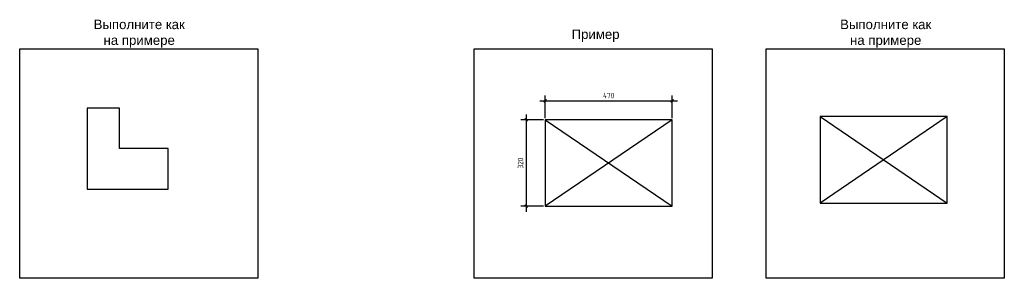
# Model space of a CAD drawing. Header units: millimetres. Extents: x 7700 to 21300, y 4508 to 9333.
# Tile 6 of 8: x 14895 to 18538, y 8023 to 8981. Entities that reach past the tile are written whole.
import ezdxf

# ---------------------------------------------------------------- set-up
doc = ezdxf.new("R2010")
doc.units = ezdxf.units.MM
doc.layers.add('ЭСКИЗЫ', color=1, linetype='Continuous')
doc.styles.get("Standard").update_dxf_attribs({"font": 'arial.ttf'})
doc.styles.add('ГОСТ 2.304', font='CS_Gost2304.shx')
doc.dimstyles.new('СПДС', dxfattribs={"dimscale": 100, "dimtxt": 2.5, "dimasz": 2.5, "dimexe": 2, "dimexo": 0.625, "dimgap": 1, "dimtad": 1, "dimdec": 0, "dimtxsty": 'ГОСТ 2.304', "dimblk": 'OBLIQUE', "dimblk1": 'OBLIQUE', "dimblk2": 'OBLIQUE', "dimcen": 2.5, "dimdle": 2, "dimadec": 0, "dimazin": 2, "dimtfac": 0.75, "dimtdec": 4, "dimtmove": 1, "dimatfit": 3, "dimfxl": 1, "dimtfill": 1, "dimtolj": 1, "dimarcsym": 1})

# ---------------------------------------------------------------- blocks, each defined once
blk = doc.blocks.new('_Oblique')
at = {"color": 0, "linetype": 'ByBlock', "lineweight": -2}
blk.add_line((-0.5, -0.5), (0.5, 0.5), dxfattribs=at)
blk = doc.blocks.new('*D26')
at = {"layer": 'Defpoints', "color": 0, "ltscale": 5}
for p in [(17309.2, 8679.9), (16839.2, 8609.9), (17309.2, 8609.9)]:
    blk.add_point(p, dxfattribs=at)
at = {"layer": 'ЭСКИЗЫ', "color": 0, "lineweight": -2}
for p, q in [((16819.2, 8679.9), (17329.2, 8679.9)), ((16839.2, 8616.2), (16839.2, 8699.9)), ((17309.2, 8616.2), (17309.2, 8699.9))]:
    blk.add_line(p, q, dxfattribs=at)
at = {"layer": 'ЭСКИЗЫ', "color": 0, "lineweight": -2, "ltscale": 5, "xscale": 10, "yscale": 10, "zscale": 10, "rotation": 180}
blk.add_blockref('_Oblique', (16839.2, 8679.9), dxfattribs=at)
at = {"layer": 'ЭСКИЗЫ', "color": 0, "lineweight": -2, "ltscale": 5, "xscale": 10, "yscale": 10, "zscale": 10}
blk.add_blockref('_Oblique', (17309.2, 8679.9), dxfattribs=at)
at = {"layer": 'ЭСКИЗЫ', "color": 0, "ltscale": 5, "insert": (17074.2, 8699.9), "char_height": 20, "attachment_point": 5, "style": 'ГОСТ 2.304', "bg_fill": 3, "box_fill_scale": 1.1, "bg_fill_color": 256, "bg_fill_true_color": 13158600, "bg_fill_transparency": 0}
blk.add_mtext('\\A1;470', dxfattribs=at)
blk = doc.blocks.new('*D27')
at = {"layer": 'Defpoints', "color": 0, "ltscale": 5}
for p in [(16839.2, 8609.9), (16769.2, 8289.9), (16839.2, 8289.9)]:
    blk.add_point(p, dxfattribs=at)
at = {"layer": 'ЭСКИЗЫ', "color": 0, "lineweight": -2}
for p, q in [((16832.9, 8609.9), (16749.2, 8609.9)), ((16769.2, 8629.9), (16769.2, 8269.9)), ((16832.9, 8289.9), (16749.2, 8289.9))]:
    blk.add_line(p, q, dxfattribs=at)
at = {"layer": 'ЭСКИЗЫ', "color": 0, "lineweight": -2, "ltscale": 5, "xscale": 10, "yscale": 10, "zscale": 10}
for p, rotation in [((16769.2, 8609.9), 90), ((16769.2, 8289.9), 270)]:
    blk.add_blockref('_Oblique', p, dxfattribs=dict(at, rotation=rotation))
at = {"layer": 'ЭСКИЗЫ', "color": 0, "ltscale": 5, "insert": (16748, 8449.9), "char_height": 20, "attachment_point": 5, "rotation": 90, "style": 'ГОСТ 2.304', "bg_fill": 3, "box_fill_scale": 1.1, "bg_fill_color": 256, "bg_fill_true_color": 13158600, "bg_fill_transparency": 0}
blk.add_mtext('\\A1;320', dxfattribs=at)

msp = doc.modelspace()

# ---------------------------------------------------------------- linework, layer by layer
at = {"ltscale": 5}
for p, q in [((15264.6, 8653.6), (15144.6, 8653.6)), ((15144.6, 8653.6), (15144.6, 8353.6)), ((15264.6, 8503.6), (15264.6, 8653.6)), ((17856.6, 8621.9), (17856.6, 8301.9)), ((18326.6, 8621.9), (17856.6, 8621.9)), ((17856.6, 8621.9), (18326.6, 8301.9)), ((18326.6, 8621.9), (17856.6, 8301.9)), ((18326.6, 8301.9), (18326.6, 8621.9)), ((15444.6, 8503.6), (15264.6, 8503.6)), ((15444.6, 8353.6), (15444.6, 8503.6)), ((15144.6, 8353.6), (15444.6, 8353.6)), ((17856.6, 8301.9), (18326.6, 8301.9))]:
    msp.add_line(p, q, dxfattribs=at)
at = {"ltscale": 10}
for p, q in [((16839.2, 8609.9), (16839.2, 8289.9)), ((17309.2, 8609.9), (16839.2, 8609.9)), ((17309.2, 8289.9), (17309.2, 8609.9)), ((16839.2, 8289.9), (17309.2, 8289.9))]:
    msp.add_line(p, q, dxfattribs=at)
for points in [[(14895, 8872.3), (15776, 8872.3), (15776, 8023.1), (14895, 8023.1)], [(16576, 8872.3), (17457.1, 8872.3), (17457.1, 8023.1), (16576, 8023.1)], [(17657.1, 8872.3), (18538.1, 8872.3), (18538.1, 8023.1), (17657.1, 8023.1)]]:
    msp.add_lwpolyline(points, close=True, dxfattribs=at)

# ---------------------------------------------------------------- texts
at = {"ltscale": 10, "char_height": 35, "attachment_point": 1}
for s, insert, width in [('\\pxqc;Выполните как на примере', (15142.5, 8980.8), 389.456), ('\\pxqc;Выполните как на примере', (17904.5, 8980.8), 389.456), ('Пример', (16937, 8944.3), 267.457)]:
    msp.add_mtext(s, dxfattribs=dict(at, insert=insert, width=width))

# ---------------------------------------------------------------- next in the draw order: dimensions: what is measured, and where the dimension line sits
at = {"layer": 'ЭСКИЗЫ'}
dim = msp.add_linear_dim(base=(17309.2, 8679.9), p1=(16839.2, 8609.9), p2=(17309.2, 8609.9), dimstyle='СПДС', override={"dimscale": 10, "dimtxt": 2, "dimasz": 1}, dxfattribs=at)
dim.commit()
dim.dimension.update_dxf_attribs({"geometry": '*D26', "text_midpoint": (17074.2, 8699.9)})

# ---------------------------------------------------------------- next in the draw order: dimensions: what is measured, and where the dimension line sits
dim = msp.add_linear_dim(base=(16769.2, 8289.9), p1=(16839.2, 8609.9), p2=(16839.2, 8289.9), angle=90, dimstyle='СПДС', override={"dimscale": 10, "dimtxt": 2, "dimasz": 1}, dxfattribs=at)
dim.commit()
dim.dimension.update_dxf_attribs({"geometry": '*D27', "text_midpoint": (16748, 8449.9)})

# ---------------------------------------------------------------- next in the draw order: linework, layer by layer
at = {"ltscale": 10}
for p, q in [((16839.2, 8609.9), (17309.2, 8289.9)), ((17309.2, 8609.9), (16839.2, 8289.9))]:
    msp.add_line(p, q, dxfattribs=at)

doc.saveas('drawing.dxf')
